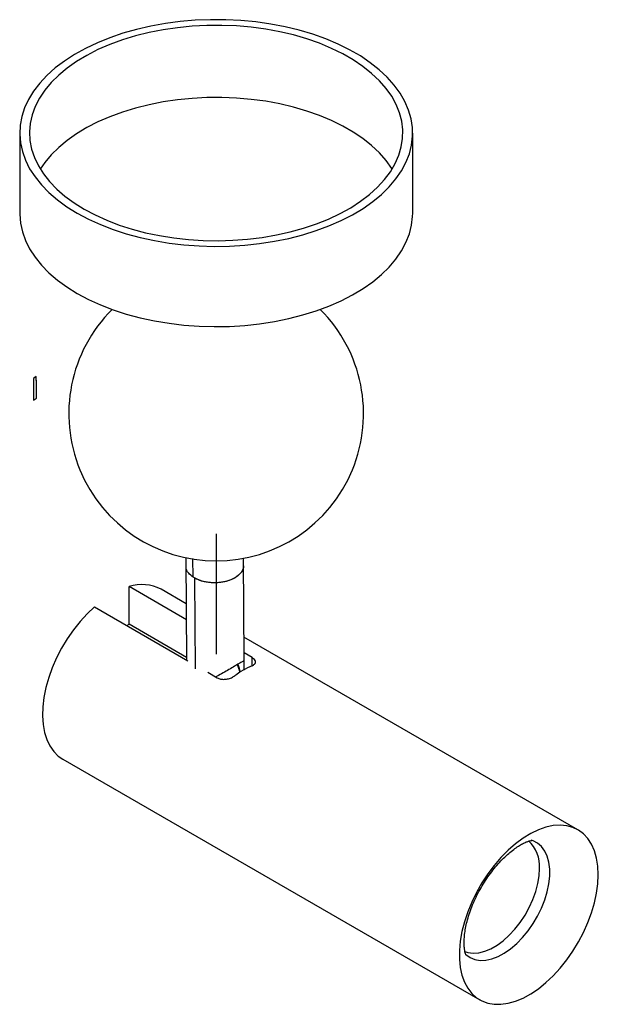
# Paper-space layout '_Isométrica' of a CAD drawing. Header units: millimetres. Extents: x -55 to 62, y -105 to 95.
import ezdxf

# ---------------------------------------------------------------- set-up
doc = ezdxf.new("R2010")
doc.units = ezdxf.units.MM

psp = doc.layouts.new('_Isométrica')

# ---------------------------------------------------------------- linework, layer by layer
at = {"color": 7, "linetype": 'Continuous', "lineweight": 25}
for p, q in [((-55.41, 72.3), (-55.41, 55.97)), ((24.59, 55.97), (24.59, 72.3)), ((-52.03, 22.71), (-52.61, 22.33)), ((-52.61, 22.33), (-52.61, 17.88)), ((-52.03, 21.9), (-52.03, 22.71)), ((-51.96, 21.95), (-52.03, 21.9)), ((-51.96, 18.31), (-51.96, 21.95)), ((-52.61, 17.88), (-51.96, 18.31)), ((-21.57, -14.22), (-21.42, -35.05)), ((-20.11, -18.16), (-20.14, -14.36)), ((-9.72, -35.08), (-9.86, -14.34)), ((-19.82, -18.34), (-19.69, -36.84)), ((-21.48, -26.82), (-33.13, -20.09)), ((-33.13, -27.75), (-33.13, -20.09)), ((-21.5, -23.57), (-26.62, -20.61)), ((-40.2, -24.2), (-21.21, -35.17)), ((-33.59, -28.02), (-33.13, -27.75)), ((-21.42, -34.51), (-33.13, -27.75)), ((58.23, -69.6), (-9.75, -30.35)), ((-8.11, -34.54), (-9.73, -33.6)), ((-9.73, -37.11), (-9.74, -35.05)), ((-8.11, -36.2), (-8.11, -34.54)), ((-17.13, -37.52), (-15.18, -38.65)), ((-46.62, -55.25), (38.24, -104.24))]:
    psp.add_line(p, q, dxfattribs=at)
at = {"color": 7, "linetype": 'Continuous'}
psp.add_line((-15.41, -9.35), (-15.41, -33.85), dxfattribs=at)
at = {"color": 7, "linetype": 'Continuous', "lineweight": 25, "flags": 128}
for points in [[(-43.69, 55.97), (-41.41, 54.76), (-38.98, 53.65), (-36.4, 52.65), (-33.7, 51.77), (-30.89, 51.01), (-27.99, 50.38), (-25.01, 49.89), (-21.97, 49.52), (-18.89, 49.3), (-15.79, 49.21), (-12.69, 49.26), (-9.61, 49.46), (-6.56, 49.78), (-3.56, 50.25), (-0.64, 50.84), (2.2, 51.57), (4.93, 52.42), (7.54, 53.39), (10.01, 54.47), (12.33, 55.66), (14.48, 56.95), (16.45, 58.33), (18.23, 59.8), (19.8, 61.34), (21.17, 62.95), (22.31, 64.62), (23.23, 66.33), (23.92, 68.07), (24.37, 69.84), (24.58, 71.63), (24.55, 73.42), (24.28, 75.21), (23.77, 76.97), (23.02, 78.71), (22.05, 80.41), (20.85, 82.06), (19.43, 83.65), (17.8, 85.18), (15.97, 86.63), (13.95, 87.99), (11.76, 89.25), (9.4, 90.42), (6.9, 91.47), (4.26, 92.41), (1.5, 93.23), (-1.36, 93.92), (-4.31, 94.49), (-7.32, 94.92), (-10.38, 95.21), (-13.47, 95.37), (-16.57, 95.38), (-19.66, 95.26), (-22.73, 95), (-25.76, 94.61), (-28.72, 94.08), (-31.6, 93.42), (-34.39, 92.63), (-37.06, 91.72), (-39.6, 90.69), (-42, 89.55), (-44.23, 88.31), (-46.3, 86.97), (-48.17, 85.55), (-49.85, 84.04), (-51.32, 82.47), (-52.58, 80.83), (-53.61, 79.14), (-54.41, 77.41), (-54.98, 75.65), (-55.31, 73.87), (-55.4, 72.08), (-55.25, 70.29), (-54.86, 68.51), (-54.24, 66.76), (-53.38, 65.04), (-52.29, 63.36), (-50.97, 61.74), (-49.45, 60.18), (-47.72, 58.69), (-45.8, 57.29), (-43.69, 55.97)], [(-42.28, 56.79), (-40.06, 55.61), (-37.68, 54.53), (-35.16, 53.56), (-32.52, 52.72), (-29.77, 51.99), (-26.93, 51.4), (-24.02, 50.94), (-21.05, 50.61), (-18.05, 50.42), (-15.03, 50.37), (-12.01, 50.45), (-9.01, 50.68), (-6.06, 51.04), (-3.16, 51.54), (-0.34, 52.16), (2.38, 52.92), (4.99, 53.8), (7.48, 54.79), (9.82, 55.89), (11.99, 57.1), (14, 58.41), (15.82, 59.8), (17.44, 61.27), (18.85, 62.81), (20.05, 64.41), (21.03, 66.07), (21.77, 67.76), (22.28, 69.48), (22.55, 71.21), (22.58, 72.96), (22.37, 74.7), (21.92, 76.42), (21.23, 78.12), (20.32, 79.78), (19.17, 81.4), (17.81, 82.96), (16.24, 84.45), (14.47, 85.86), (12.51, 87.19), (10.38, 88.42), (8.08, 89.55), (5.63, 90.57), (3.05, 91.48), (0.35, 92.27), (-2.45, 92.93), (-5.33, 93.45), (-8.27, 93.85), (-11.26, 94.11), (-14.27, 94.23), (-17.29, 94.21), (-20.3, 94.06), (-23.28, 93.76), (-26.21, 93.33), (-29.07, 92.77), (-31.84, 92.08), (-34.51, 91.26), (-37.06, 90.33), (-39.48, 89.28), (-41.74, 88.12), (-43.83, 86.86), (-45.74, 85.51), (-47.47, 84.08), (-48.98, 82.57), (-50.29, 81), (-51.38, 79.37), (-52.24, 77.7), (-52.86, 75.99), (-53.25, 74.26), (-53.4, 72.52), (-53.31, 70.78), (-52.98, 69.04), (-52.42, 67.33), (-51.61, 65.65), (-50.58, 64.01), (-49.33, 62.42), (-47.86, 60.9), (-46.19, 59.44), (-44.33, 58.07), (-42.28, 56.79)], [(20.4, 64.95), (20.32, 65.09), (19.17, 66.7), (17.81, 68.26), (16.24, 69.75), (14.47, 71.16), (12.51, 72.49), (10.38, 73.72), (8.08, 74.85), (5.63, 75.88), (3.05, 76.78), (0.35, 77.57), (-2.45, 78.23), (-5.33, 78.76), (-8.27, 79.15), (-11.26, 79.41), (-14.27, 79.53), (-17.29, 79.52), (-20.3, 79.36), (-23.28, 79.07), (-26.21, 78.64), (-29.07, 78.07), (-31.84, 77.38), (-34.51, 76.57), (-37.06, 75.63), (-39.48, 74.58), (-41.74, 73.42), (-43.83, 72.16), (-45.74, 70.81), (-47.47, 69.38), (-48.98, 67.87), (-50.29, 66.3), (-51.21, 64.95)], [(-55.41, 55.97), (-55.4, 55.75), (-55.25, 53.96), (-54.86, 52.18), (-54.24, 50.43), (-53.38, 48.71), (-52.29, 47.03), (-50.97, 45.41), (-49.45, 43.85), (-47.72, 42.36), (-45.8, 40.96), (-43.69, 39.64)], [(-43.69, 39.64), (-41.41, 38.43), (-38.98, 37.32), (-36.4, 36.32), (-33.7, 35.44), (-30.89, 34.68), (-27.99, 34.05), (-25.01, 33.56), (-21.97, 33.19), (-18.89, 32.97), (-15.79, 32.88), (-12.69, 32.93), (-9.61, 33.12), (-6.56, 33.45), (-3.56, 33.92), (-0.64, 34.51), (2.2, 35.24), (4.93, 36.09), (7.54, 37.06), (10.01, 38.14), (12.33, 39.33), (14.48, 40.62), (16.45, 42), (18.23, 43.47), (19.8, 45.01), (21.17, 46.62), (22.31, 48.29), (23.23, 50), (23.92, 51.74), (24.37, 53.51), (24.58, 55.3), (24.59, 55.97)], [(-40.2, -24.2), (-41.7, -25.62), (-43.13, -27.19), (-44.48, -28.9), (-45.74, -30.71), (-46.88, -32.62), (-47.9, -34.59), (-48.77, -36.6), (-49.5, -38.62), (-50.07, -40.64), (-50.47, -42.63), (-50.7, -44.56), (-50.76, -46.4), (-50.64, -48.14), (-50.35, -49.76), (-49.89, -51.23), (-49.27, -52.53), (-48.49, -53.66), (-47.57, -54.59), (-46.62, -55.25)], [(62.38, -78.75), (62.29, -77.01), (62.03, -75.38), (61.61, -73.89), (61.02, -72.56), (60.28, -71.41), (59.39, -70.44), (58.37, -69.68), (57.22, -69.12), (55.97, -68.78), (54.62, -68.66), (53.19, -68.76), (51.71, -69.08), (50.18, -69.62), (48.62, -70.37), (47.07, -71.32), (45.52, -72.45), (44.01, -73.77), (42.55, -75.24), (41.16, -76.86), (39.86, -78.59), (38.66, -80.43), (37.57, -82.35), (36.61, -84.32), (35.8, -86.32), (35.13, -88.34), (34.63, -90.33), (34.28, -92.28), (34.11, -94.17), (34.11, -95.97), (34.28, -97.66), (34.63, -99.22), (35.13, -100.63), (35.8, -101.87), (36.61, -102.93), (37.57, -103.8), (38.66, -104.46), (39.86, -104.91), (41.16, -105.14), (42.55, -105.15), (44.01, -104.94), (45.52, -104.51), (47.07, -103.87), (48.62, -103.02), (50.18, -101.97), (51.71, -100.74), (53.19, -99.35), (54.62, -97.8), (55.97, -96.12), (57.22, -94.33), (58.37, -92.45), (59.39, -90.5), (60.28, -88.51), (61.02, -86.5), (61.61, -84.5), (62.03, -82.52), (62.29, -80.6), (62.38, -78.75)], [(35.29, -94.93), (35.41, -95.04), (36.27, -95.64), (37.24, -96.03), (38.32, -96.2), (39.48, -96.15), (40.7, -95.89), (41.96, -95.4), (43.24, -94.72), (44.51, -93.83), (45.76, -92.77), (46.95, -91.55), (48.07, -90.19), (49.1, -88.72), (50.02, -87.17), (50.82, -85.55), (51.47, -83.9), (51.97, -82.26), (52.3, -80.64), (52.48, -79.07), (52.48, -77.6), (52.3, -76.23), (51.97, -75), (51.47, -73.93), (50.82, -73.04), (50.02, -72.33), (49.1, -71.84), (48.7, -71.7)], [(35.18, -94.41), (35.84, -94.62), (36.92, -94.75), (38.07, -94.66), (39.28, -94.36), (40.53, -93.83), (41.79, -93.11), (43.04, -92.19), (44.25, -91.1), (45.41, -89.85), (46.49, -88.47), (47.46, -86.99), (48.32, -85.43), (49.05, -83.82), (49.63, -82.19), (50.05, -80.58), (50.31, -79.01), (50.4, -77.5)]]:
    psp.add_lwpolyline(points, dxfattribs=at)
at = {"color": 7, "linetype": 'Continuous', "lineweight": 25}
for centre, radius, start, end in [((-15.41, 15.15), 30, 134.9264, 45.0736), ((-30.49, -28.03), 8.37, 62.4641, 108.4334), ((-15.54, -38.22), 5, 7.8436, 26.9204), ((-0.42, -53.48), 18.92, 113.9654, 126.377), ((43.63, -76.9), 6.79, 354.8812, 47.9955)]:
    psp.add_arc(centre, radius, start, end, dxfattribs=at)
for points, knots in [([(-20.11, -18.16), (-20.43, -17.9), (-21.17, -17.31), (-21.57, -16.5), (-21.53, -16.02), (-21.52, -15.94)], [0, 0, 0, 0, 0.398094, 0.901648, 1, 1, 1, 1]), ([(-9.88, -15.86), (-9.87, -15.94), (-9.84, -16.25), (-10.04, -16.79), (-10.59, -17.63), (-11.77, -18.51), (-13.41, -19.07), (-14.9, -19.29), (-16.1, -19.32), (-17.29, -19.21), (-18.73, -18.9), (-19.57, -18.45), (-20.11, -18.16)], [0, 0, 0, 0, 0.0296215, 0.1147815, 0.1981718, 0.353081, 0.5079902, 0.5913805, 0.6765405, 0.7617005, 0.8450908, 1, 1, 1, 1]), ([(-9.85, -15.86), (-9.85, -15.86), (-9.81, -16.09), (-9.95, -16.56), (-10.38, -17.41), (-11.45, -18.34), (-13.02, -18.97), (-14.48, -19.25), (-15.68, -19.33), (-16.88, -19.26), (-18.36, -19.01), (-19.25, -18.6), (-19.82, -18.34)], [0, 0, 0, 0, 0.000223, 0.087963, 0.17388, 0.333482, 0.493084, 0.579001, 0.666741, 0.754481, 0.840398, 1, 1, 1, 1]), ([(-9.75, -35.08), (-9.74, -35.08), (-9.73, -35.1), (-9.97, -35.28), (-10.52, -35.62), (-11.39, -36.14), (-12.5, -36.79), (-13.71, -37.48), (-14.73, -38.06), (-15.3, -38.37), (-15.48, -38.47)], [0, 0, 0, 0, 0.077477, 0.219833, 0.362489, 0.504748, 0.646237, 0.788528, 0.931006, 1, 1, 1, 1]), ([(-10.63, -37.65), (-10.62, -37.47), (-10.59, -37.07), (-10.73, -36.44), (-10.93, -36.05), (-11, -35.91)], [0, 0, 0, 0, 0.34224, 0.760075, 1, 1, 1, 1]), ([(-8.11, -36.2), (-7.92, -36.1), (-7.56, -35.91), (-7.34, -35.54), (-7.4, -35.15), (-7.69, -34.81), (-7.99, -34.61), (-8.11, -34.54)], [0, 0, 0, 0, 0.216884, 0.433688, 0.652098, 0.868384, 1, 1, 1, 1]), ([(-15.18, -38.65), (-14.96, -38.75), (-14.54, -38.94), (-13.72, -38.99), (-12.89, -38.86), (-12.16, -38.59), (-11.79, -38.35), (-11.64, -38.25)], [0, 0, 0, 0, 0.208336, 0.416534, 0.62849, 0.8459, 1, 1, 1, 1]), ([(35.45, -95.11), (35.45, -95.11), (35.45, -95.12), (35.36, -94.91), (35.24, -94.49), (35.12, -93.87), (35.05, -93.06), (35.06, -92.08), (35.15, -90.94), (35.34, -89.67), (35.65, -88.28), (36.08, -86.81), (36.63, -85.28), (37.29, -83.72), (38.07, -82.16), (38.95, -80.64), (39.9, -79.17), (40.92, -77.8), (41.98, -76.53), (43.06, -75.39), (44.13, -74.41), (45.16, -73.58), (46.12, -72.92), (46.99, -72.42), (47.73, -72.07), (48.32, -71.87), (48.73, -71.77), (48.94, -71.75), (48.94, -71.75), (48.94, -71.75)], [0, 0, 0, 0, 0.024819, 0.064184, 0.101079, 0.137028, 0.172887, 0.209007, 0.24565, 0.282943, 0.320907, 0.359496, 0.39862, 0.438167, 0.478013, 0.518026, 0.558076, 0.597988, 0.637632, 0.676888, 0.715648, 0.753828, 0.791385, 0.82834, 0.86481, 0.901054, 0.937473, 0.974563, 1, 1, 1, 1])]:
    psp.add_open_spline(points, degree=3, knots=knots, dxfattribs=at)

doc.saveas('drawing.dxf')
